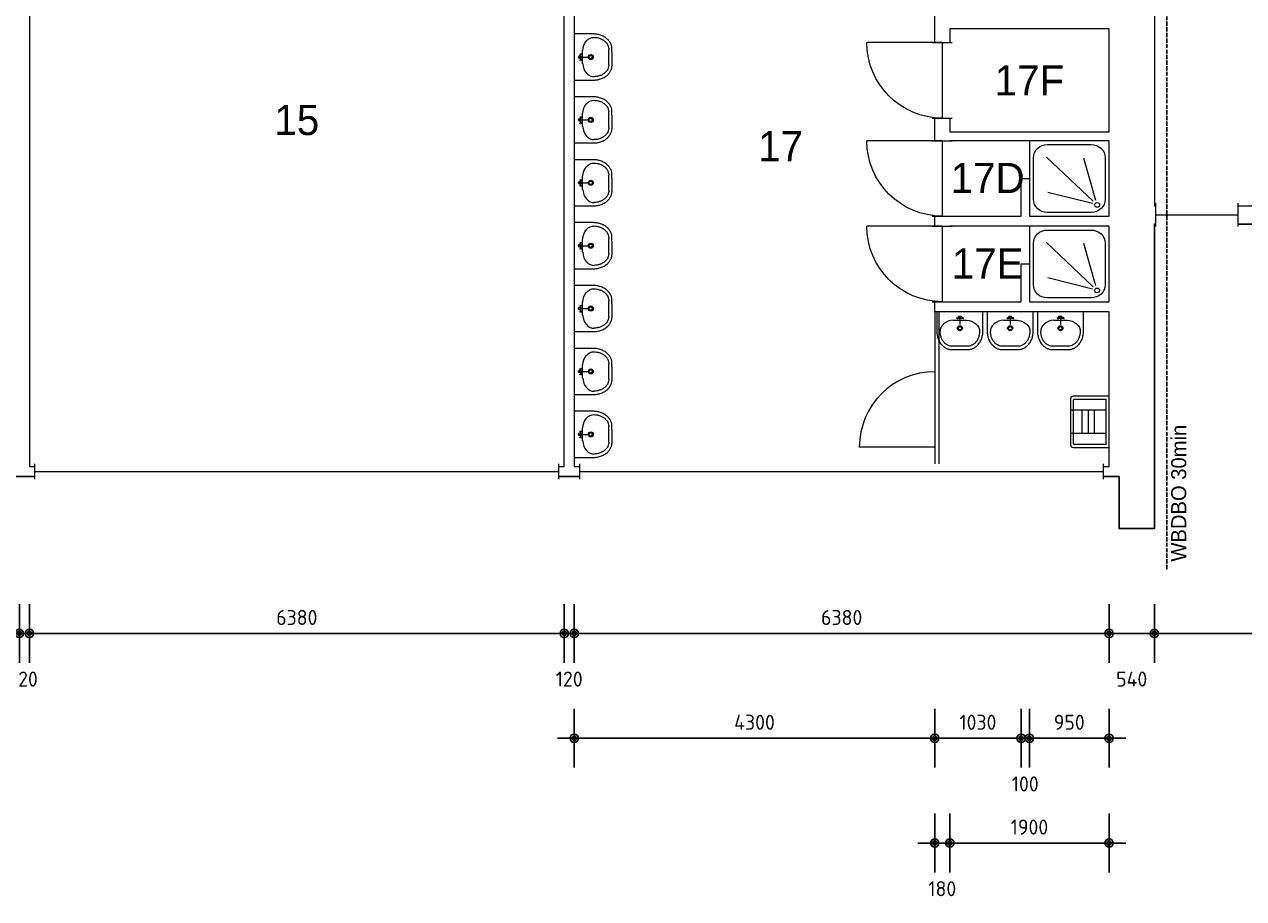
# Model space of a CAD drawing. Extents: x 362177 to 5000048, y 157834 to 733119.
# Tile 66 of 151: x 683788 to 698333, y 286785 to 297212. Entities that reach past the tile are written whole.
import ezdxf
from ezdxf.enums import TextEntityAlignment as Align

# ---------------------------------------------------------------- set-up
doc = ezdxf.new("R2010")
doc.units = 0
doc.set_wipeout_variables(frame=1)
doc.linetypes.add('ACAD_ISO03W100', pattern=[30, 12, -18])
doc.layers.get('DEFPOINTS').update_dxf_attribs({"color": 255})
doc.layers.add('A--M$1A-_F123-', color=1, linetype='Continuous')
doc.layers.add('X-L0_C_WBDBO', color=7, linetype='Continuous')
for name, color, linetype, lineweight in [('X-L21_C_buitenwanden', 7, 'Continuous', 30), ('X-L22_C_binnenwand', 7, 'Continuous', 13), ('X-L31_C_buitenwandopening', 1, 'Continuous', 5), ('X-L32_C_binnenwandopeningen', 3, 'Continuous', 5), ('X-L74_C_sanitair', 5, 'Continuous', 5), ('X-T22_C_ruimtelabel', 7, 'Continuous', 5)]:
    doc.layers.add(name, color=color, linetype=linetype, lineweight=lineweight)
doc.styles.add('ALFA-0_18', font='iso3098.shx', dxfattribs={"height": 180})
doc.dimstyles.new('ALFA-0_18', dxfattribs={"dimscale": 100, "dimtxt": 0.18, "dimasz": 1, "dimexe": 1.25, "dimexo": 0.625, "dimgap": 1, "dimtad": 1, "dimdec": 0, "dimzin": 0, "dimdsep": 46, "dimtxsty": 'ALFA-0_18', "dimblk": 'diminfradot', "dimblk1": 'diminfradot', "dimblk2": 'diminfradot', "dimsah": 1, "dimcen": 2.5, "dimse1": 1, "dimse2": 1, "dimclrd": 141, "dimclrt": 1, "dimadec": 0, "dimazin": 0, "dimtfac": 1, "dimtmove": 2, "dimatfit": 3, "dimldrblk": 'diminfrapyl', "dimfxl": 1, "dimtolj": 1, "dimtzin": 0, "dimarcsym": 0})

# ---------------------------------------------------------------- blocks, each defined once
blk = doc.blocks.new('diminfradot')
at = {"color": 0}
for p, q in [((0, -3.5), (0, 3.5)), ((-2, 0), (2, 0))]:
    blk.add_line(p, q, dxfattribs=at)
for radius in [0.5, 0.25]:
    blk.add_circle((0, 0), radius, dxfattribs=at)
blk = doc.blocks.new('*D817')
at = {"layer": 'A--M$1A-_F123-', "color": 141, "lineweight": -2, "transparency": 16777216}
blk.add_line((677448, 289948), (683628, 289948), dxfattribs=at)
at = {"layer": 'DEFPOINTS', "color": 0, "transparency": 16777216}
for p in [(677348, 291939), (683728, 291939), (683728, 289948)]:
    blk.add_point(p, dxfattribs=at)
at = {"layer": 'A--M$1A-_F123-', "color": 141, "lineweight": -2, "transparency": 16777216, "xscale": 100, "yscale": 100, "zscale": 100, "rotation": 180}
blk.add_blockref('diminfradot', (677348, 289948), dxfattribs=at)
at = {"layer": 'A--M$1A-_F123-', "color": 141, "lineweight": -2, "transparency": 16777216, "xscale": 100, "yscale": 100, "zscale": 100}
blk.add_blockref('diminfradot', (683728, 289948), dxfattribs=at)
at = {"layer": 'A--M$1A-_F123-', "color": 1, "transparency": 16777216, "insert": (680538, 290138), "char_height": 180, "attachment_point": 5, "style": 'ALFA-0_18'}
blk.add_mtext('\\A1;6380', dxfattribs=at)
blk = doc.blocks.new('diminfrapyl')
at = {"color": 0}
blk.add_solid([(0, 0), (-4, 0.7), (-4, -0.7)], dxfattribs=at)
blk = doc.blocks.new('*D818')
at = {"layer": 'A--M$1A-_F123-', "color": 141, "lineweight": -2, "transparency": 16777216}
for p, q in [((683628, 289948), (683528, 289948)), ((683728, 289948), (683848, 289948)), ((683948, 289948), (684048, 289948))]:
    blk.add_line(p, q, dxfattribs=at)
at = {"layer": 'DEFPOINTS', "color": 0, "transparency": 16777216}
for p in [(683728, 291939), (683848, 291939), (683848, 289948)]:
    blk.add_point(p, dxfattribs=at)
at = {"layer": 'A--M$1A-_F123-', "color": 141, "lineweight": -2, "transparency": 16777216, "xscale": 100, "yscale": 100, "zscale": 100}
blk.add_blockref('diminfradot', (683728, 289948), dxfattribs=at)
at = {"layer": 'A--M$1A-_F123-', "color": 141, "lineweight": -2, "transparency": 16777216, "xscale": 100, "yscale": 100, "zscale": 100, "rotation": 180}
blk.add_blockref('diminfradot', (683848, 289948), dxfattribs=at)
at = {"layer": 'A--M$1A-_F123-', "color": 1, "transparency": 16777216, "insert": (683788, 289403), "char_height": 180, "attachment_point": 5, "style": 'ALFA-0_18'}
blk.add_mtext('\\A1;120', dxfattribs=at)
blk = doc.blocks.new('*D819')
at = {"layer": 'A--M$1A-_F123-', "color": 141, "lineweight": -2, "transparency": 16777216}
blk.add_line((683948, 289948), (690128, 289948), dxfattribs=at)
at = {"layer": 'DEFPOINTS', "color": 0, "transparency": 16777216}
for p in [(683848, 291939), (690228, 291939), (690228, 289948)]:
    blk.add_point(p, dxfattribs=at)
at = {"layer": 'A--M$1A-_F123-', "color": 141, "lineweight": -2, "transparency": 16777216, "xscale": 100, "yscale": 100, "zscale": 100, "rotation": 180}
blk.add_blockref('diminfradot', (683848, 289948), dxfattribs=at)
at = {"layer": 'A--M$1A-_F123-', "color": 141, "lineweight": -2, "transparency": 16777216, "xscale": 100, "yscale": 100, "zscale": 100}
blk.add_blockref('diminfradot', (690228, 289948), dxfattribs=at)
at = {"layer": 'A--M$1A-_F123-', "color": 1, "transparency": 16777216, "insert": (687038, 290138), "char_height": 180, "attachment_point": 5, "style": 'ALFA-0_18'}
blk.add_mtext('\\A1;6380', dxfattribs=at)
blk = doc.blocks.new('*D820')
at = {"layer": 'A--M$1A-_F123-', "color": 141, "lineweight": -2, "transparency": 16777216}
for p, q in [((690128, 289948), (690028, 289948)), ((690228, 289948), (690348, 289948)), ((690448, 289948), (690548, 289948))]:
    blk.add_line(p, q, dxfattribs=at)
at = {"layer": 'DEFPOINTS', "color": 0, "transparency": 16777216}
for p in [(690228, 291939), (690348, 291939), (690348, 289948)]:
    blk.add_point(p, dxfattribs=at)
at = {"layer": 'A--M$1A-_F123-', "color": 141, "lineweight": -2, "transparency": 16777216, "xscale": 100, "yscale": 100, "zscale": 100}
blk.add_blockref('diminfradot', (690228, 289948), dxfattribs=at)
at = {"layer": 'A--M$1A-_F123-', "color": 141, "lineweight": -2, "transparency": 16777216, "xscale": 100, "yscale": 100, "zscale": 100, "rotation": 180}
blk.add_blockref('diminfradot', (690348, 289948), dxfattribs=at)
at = {"layer": 'A--M$1A-_F123-', "color": 1, "transparency": 16777216, "insert": (690288, 289403), "char_height": 180, "attachment_point": 5, "style": 'ALFA-0_18'}
blk.add_mtext('\\A1;120', dxfattribs=at)
blk = doc.blocks.new('*D821')
at = {"layer": 'A--M$1A-_F123-', "color": 141, "lineweight": -2, "transparency": 16777216}
blk.add_line((690448, 289948), (696628, 289948), dxfattribs=at)
at = {"layer": 'DEFPOINTS', "color": 0, "transparency": 16777216}
for p in [(690348, 291939), (696728, 291939), (696728, 289948)]:
    blk.add_point(p, dxfattribs=at)
at = {"layer": 'A--M$1A-_F123-', "color": 141, "lineweight": -2, "transparency": 16777216, "xscale": 100, "yscale": 100, "zscale": 100, "rotation": 180}
blk.add_blockref('diminfradot', (690348, 289948), dxfattribs=at)
at = {"layer": 'A--M$1A-_F123-', "color": 141, "lineweight": -2, "transparency": 16777216, "xscale": 100, "yscale": 100, "zscale": 100}
blk.add_blockref('diminfradot', (696728, 289948), dxfattribs=at)
at = {"layer": 'A--M$1A-_F123-', "color": 1, "transparency": 16777216, "insert": (693538, 290138), "char_height": 180, "attachment_point": 5, "style": 'ALFA-0_18'}
blk.add_mtext('\\A1;6380', dxfattribs=at)
blk = doc.blocks.new('*D822')
at = {"layer": 'A--M$1A-_F123-', "color": 141, "lineweight": -2, "transparency": 16777216}
blk.add_line((696828, 289948), (697168, 289948), dxfattribs=at)
at = {"layer": 'DEFPOINTS', "color": 0, "transparency": 16777216}
for p in [(696728, 291939), (697268, 291199), (697268, 289948)]:
    blk.add_point(p, dxfattribs=at)
at = {"layer": 'A--M$1A-_F123-', "color": 141, "lineweight": -2, "transparency": 16777216, "xscale": 100, "yscale": 100, "zscale": 100, "rotation": 180}
blk.add_blockref('diminfradot', (696728, 289948), dxfattribs=at)
at = {"layer": 'A--M$1A-_F123-', "color": 141, "lineweight": -2, "transparency": 16777216, "xscale": 100, "yscale": 100, "zscale": 100}
blk.add_blockref('diminfradot', (697268, 289948), dxfattribs=at)
at = {"layer": 'A--M$1A-_F123-', "color": 1, "transparency": 16777216, "insert": (696998, 289403), "char_height": 180, "attachment_point": 5, "style": 'ALFA-0_18'}
blk.add_mtext('\\A1;540', dxfattribs=at)
blk = doc.blocks.new('*D823')
at = {"layer": 'A--M$1A-_F123-', "color": 141, "lineweight": -2, "transparency": 16777216}
blk.add_line((697368, 289948), (703608, 289948), dxfattribs=at)
at = {"layer": 'DEFPOINTS', "color": 0, "transparency": 16777216}
for p in [(703708, 293328), (697268, 291199), (703708, 289948)]:
    blk.add_point(p, dxfattribs=at)
at = {"layer": 'A--M$1A-_F123-', "color": 141, "lineweight": -2, "transparency": 16777216, "xscale": 100, "yscale": 100, "zscale": 100, "rotation": 180}
blk.add_blockref('diminfradot', (697268, 289948), dxfattribs=at)
at = {"layer": 'A--M$1A-_F123-', "color": 141, "lineweight": -2, "transparency": 16777216, "xscale": 100, "yscale": 100, "zscale": 100}
blk.add_blockref('diminfradot', (703708, 289948), dxfattribs=at)
at = {"layer": 'A--M$1A-_F123-', "color": 1, "transparency": 16777216, "insert": (700488, 290138), "char_height": 180, "attachment_point": 5, "style": 'ALFA-0_18'}
blk.add_mtext('\\A1;6440', dxfattribs=at)
blk = doc.blocks.new('*D801')
at = {"layer": 'A--M$1A-_F123-', "color": 141, "lineweight": -2, "transparency": 16777216}
blk.add_line((695878, 288698), (696628, 288698), dxfattribs=at)
at = {"layer": 'DEFPOINTS', "color": 0, "transparency": 16777216}
for p in [(695778, 293904), (696728, 293784), (696728, 288698)]:
    blk.add_point(p, dxfattribs=at)
at = {"layer": 'A--M$1A-_F123-', "color": 141, "lineweight": -2, "transparency": 16777216, "xscale": 100, "yscale": 100, "zscale": 100, "rotation": 180}
blk.add_blockref('diminfradot', (695778, 288698), dxfattribs=at)
at = {"layer": 'A--M$1A-_F123-', "color": 141, "lineweight": -2, "transparency": 16777216, "xscale": 100, "yscale": 100, "zscale": 100}
blk.add_blockref('diminfradot', (696728, 288698), dxfattribs=at)
at = {"layer": 'A--M$1A-_F123-', "color": 1, "transparency": 16777216, "insert": (696253, 288888), "char_height": 180, "attachment_point": 5, "style": 'ALFA-0_18'}
blk.add_mtext('\\A1;950', dxfattribs=at)
blk = doc.blocks.new('*D802')
at = {"layer": 'A--M$1A-_F123-', "color": 141, "lineweight": -2, "transparency": 16777216}
for p, q in [((694548, 287448), (694448, 287448)), ((694648, 287448), (694828, 287448)), ((694928, 287448), (695028, 287448))]:
    blk.add_line(p, q, dxfattribs=at)
at = {"layer": 'DEFPOINTS', "color": 0, "transparency": 16777216}
for p in [(694828, 295929), (694648, 293784), (694828, 287448)]:
    blk.add_point(p, dxfattribs=at)
at = {"layer": 'A--M$1A-_F123-', "color": 141, "lineweight": -2, "transparency": 16777216, "xscale": 100, "yscale": 100, "zscale": 100}
blk.add_blockref('diminfradot', (694648, 287448), dxfattribs=at)
at = {"layer": 'A--M$1A-_F123-', "color": 141, "lineweight": -2, "transparency": 16777216, "xscale": 100, "yscale": 100, "zscale": 100, "rotation": 180}
blk.add_blockref('diminfradot', (694828, 287448), dxfattribs=at)
at = {"layer": 'A--M$1A-_F123-', "color": 1, "transparency": 16777216, "insert": (694738, 286903), "char_height": 180, "attachment_point": 5, "style": 'ALFA-0_18'}
blk.add_mtext('\\A1;180', dxfattribs=at)
blk = doc.blocks.new('*D803')
at = {"layer": 'A--M$1A-_F123-', "color": 141, "lineweight": -2, "transparency": 16777216}
blk.add_line((694928, 287448), (696628, 287448), dxfattribs=at)
at = {"layer": 'DEFPOINTS', "color": 0, "transparency": 16777216}
for p in [(694828, 295929), (696728, 295929), (696728, 287448)]:
    blk.add_point(p, dxfattribs=at)
at = {"layer": 'A--M$1A-_F123-', "color": 141, "lineweight": -2, "transparency": 16777216, "xscale": 100, "yscale": 100, "zscale": 100, "rotation": 180}
blk.add_blockref('diminfradot', (694828, 287448), dxfattribs=at)
at = {"layer": 'A--M$1A-_F123-', "color": 141, "lineweight": -2, "transparency": 16777216, "xscale": 100, "yscale": 100, "zscale": 100}
blk.add_blockref('diminfradot', (696728, 287448), dxfattribs=at)
at = {"layer": 'A--M$1A-_F123-', "color": 1, "transparency": 16777216, "insert": (695778, 287638), "char_height": 180, "attachment_point": 5, "style": 'ALFA-0_18'}
blk.add_mtext('\\A1;1900', dxfattribs=at)
blk = doc.blocks.new('*D804')
at = {"layer": 'A--M$1A-_F123-', "color": 141, "lineweight": -2, "transparency": 16777216}
for p, q in [((695578, 288698), (695478, 288698)), ((695778, 288698), (695678, 288698)), ((695878, 288698), (695978, 288698))]:
    blk.add_line(p, q, dxfattribs=at)
at = {"layer": 'DEFPOINTS', "color": 0, "transparency": 16777216}
for p in [(695678, 293904), (695778, 293904), (695678, 288698)]:
    blk.add_point(p, dxfattribs=at)
at = {"layer": 'A--M$1A-_F123-', "color": 141, "lineweight": -2, "transparency": 16777216, "xscale": 100, "yscale": 100, "zscale": 100}
blk.add_blockref('diminfradot', (695678, 288698), dxfattribs=at)
at = {"layer": 'A--M$1A-_F123-', "color": 141, "lineweight": -2, "transparency": 16777216, "xscale": 100, "yscale": 100, "zscale": 100, "rotation": 180}
blk.add_blockref('diminfradot', (695778, 288698), dxfattribs=at)
at = {"layer": 'A--M$1A-_F123-', "color": 1, "transparency": 16777216, "insert": (695728, 288153), "char_height": 180, "attachment_point": 5, "style": 'ALFA-0_18'}
blk.add_mtext('\\A1;100', dxfattribs=at)
blk = doc.blocks.new('*D805')
at = {"layer": 'A--M$1A-_F123-', "color": 141, "lineweight": -2, "transparency": 16777216}
blk.add_line((695578, 288698), (694748, 288698), dxfattribs=at)
at = {"layer": 'DEFPOINTS', "color": 0, "transparency": 16777216}
for p in [(695678, 293904), (694648, 293784), (694648, 288698)]:
    blk.add_point(p, dxfattribs=at)
at = {"layer": 'A--M$1A-_F123-', "color": 141, "lineweight": -2, "transparency": 16777216, "xscale": 100, "yscale": 100, "zscale": 100, "rotation": 180}
blk.add_blockref('diminfradot', (694648, 288698), dxfattribs=at)
at = {"layer": 'A--M$1A-_F123-', "color": 141, "lineweight": -2, "transparency": 16777216, "xscale": 100, "yscale": 100, "zscale": 100}
blk.add_blockref('diminfradot', (695678, 288698), dxfattribs=at)
at = {"layer": 'A--M$1A-_F123-', "color": 1, "transparency": 16777216, "insert": (695163, 288888), "char_height": 180, "attachment_point": 5, "style": 'ALFA-0_18'}
blk.add_mtext('\\A1;1030', dxfattribs=at)
blk = doc.blocks.new('*D865')
at = {"layer": 'A--M$1A-_F123-', "color": 141, "lineweight": -2, "transparency": 16777216}
blk.add_line((694548, 288698), (690448, 288698), dxfattribs=at)
at = {"layer": 'DEFPOINTS', "color": 0, "transparency": 16777216}
for p in [(694648, 293784), (690348, 291939), (690348, 288698)]:
    blk.add_point(p, dxfattribs=at)
at = {"layer": 'A--M$1A-_F123-', "color": 141, "lineweight": -2, "transparency": 16777216, "xscale": 100, "yscale": 100, "zscale": 100, "rotation": 180}
blk.add_blockref('diminfradot', (690348, 288698), dxfattribs=at)
at = {"layer": 'A--M$1A-_F123-', "color": 141, "lineweight": -2, "transparency": 16777216, "xscale": 100, "yscale": 100, "zscale": 100}
blk.add_blockref('diminfradot', (694648, 288698), dxfattribs=at)
at = {"layer": 'A--M$1A-_F123-', "color": 1, "transparency": 16777216, "insert": (692498, 288888), "char_height": 180, "attachment_point": 5, "style": 'ALFA-0_18'}
blk.add_mtext('\\A1;4300', dxfattribs=at)
blk = doc.blocks.new('DVDVB_32_-S-_Raam')
at = {"linetype": 'Continuous', "lineweight": 13}
blk.add_wipeout([(0, 0.5), (1, 0.5), (1, -0.5), (0, -0.5)], dxfattribs=at)
at = {"color": 1, "linetype": 'ByBlock', "lineweight": -2}
for p, q in [((0, -0.5), (0, 0.5)), ((1, -0.5), (1, 0.5)), ((0, 0), (1, 0))]:
    blk.add_line(p, q, dxfattribs=at)
blk = doc.blocks.new('DVDVB_32_-S-_Deur')
at = {"linetype": 'Continuous', "lineweight": 13}
blk.add_wipeout([(0, -0.5), (1, -0.5), (1, 0.5), (0, 0.5)], dxfattribs=at)
at = {"color": 0, "linetype": 'ByBlock', "lineweight": -2}
for p, q in [((0, -0.5), (0, 0.5)), ((1, -0.5), (1, 0.5)), ((0, 0), (1, 0))]:
    blk.add_line(p, q, dxfattribs=at)
blk = doc.blocks.new('DVDVB_32_-S-_DraairichtingEnkel')
at = {"color": 0, "linetype": 'ByBlock', "lineweight": -2}
blk.add_line((0, 0), (0, 1), dxfattribs=at)
blk.add_arc((0, 0), 1, 0, 90, dxfattribs=at)
blk = doc.blocks.new('DVDVB_74_-S-_Wasbak')
at = {"color": 0, "linetype": 'ByBlock', "lineweight": -2}
for p, q in [((-79, -100), (79, -100)), ((0, -65), (-45, -82)), ((-37, -64), (-29, -89)), ((0, -65), (0, -153)), ((0, -65), (45, -82)), ((37, -64), (29, -89))]:
    blk.add_line(p, q, dxfattribs=at)
for centre, radius in [((0, -66), 17.5), ((0, -196), 30), ((0, -196), 20)]:
    blk.add_circle(centre, radius, dxfattribs=at)
blk.add_ellipse((-96, -211), major_axis=(136, 40), ratio=0.751905, start_param=1.224555, end_param=2.997882, dxfattribs=at)
at = {"color": 0, "linetype": 'ByBlock', "lineweight": -2, "extrusion": (0, 0, -1)}
blk.add_ellipse((96, -211), major_axis=(-136, 40), ratio=0.751905, start_param=1.224555, end_param=2.997882, dxfattribs=at)
at = {"color": 0, "linetype": 'ByBlock', "lineweight": -2}
for points in [[(-275, 0), (-275, -118), (-275, -235)], [(275, 0), (0, 0), (-275, 0)], [(275, -236), (275, -118), (275, 0)], [(-92, -451), (0, -450), (91, -450)]]:
    blk.add_open_spline(points, degree=2, dxfattribs=at)
for points in [[(-275, -235), (-270, -456), (-92, -451)], [(91, -450), (270, -456), (275, -236)]]:
    blk.add_rational_spline(points, [1, 0.707108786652, 1], degree=2, dxfattribs=at)
blk.add_rational_spline([(235, -235), (231, -415), (92, -411), (92, -410), (91, -410), (0, -410), (-91, -410), (-92, -410), (-93, -411), (-231, -415), (-235, -235)], [1, 0.707108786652, 1, 1, 1, 1, 1, 1, 1, 0.707108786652, 1], degree=2, knots=[0, 0, 0, 0.2, 0.2, 0.4, 0.4, 0.6, 0.6, 0.8, 0.8, 1, 1, 1], dxfattribs=at)
blk = doc.blocks.new('DVDVB_74_-S-_Douchebak')
at = {"color": 0, "linetype": 'ByBlock', "lineweight": -2}
for p, q in [((0.225, 0.95), (0.775, 0.95)), ((0.05, 0.225), (0.05, 0.775)), ((0.166, 0.209), (0.316, 0.77)), ((0.784, 0.784), (0.199, 0.199)), ((0.95, 0.775), (0.95, 0.225)), ((0.209, 0.166), (0.77, 0.316)), ((0.775, 0.05), (0.225, 0.05))]:
    blk.add_line(p, q, dxfattribs=at)
at = {"color": 0, "linetype": 'ByBlock', "lineweight": -2, "flags": 128}
blk.add_lwpolyline([(0, 1), (0, 0), (1, 0), (1, 1)], close=True, dxfattribs=at)
at = {"color": 0, "linetype": 'ByBlock', "lineweight": -2}
blk.add_circle((0.15, 0.15), 0.0315, dxfattribs=at)
at = {"color": 0, "linetype": 'ByBlock', "lineweight": -2, "extrusion": (0, 0, -1)}
for centre, start, end in [((-0.225, 0.775), 0, 90), ((-0.775, 0.775), 90, 180), ((-0.225, 0.225), 270, 0), ((-0.775, 0.225), 180, 270)]:
    blk.add_arc(centre, 0.175, start, end, dxfattribs=at)
blk = doc.blocks.new('DVDVB_74_-S-_Uitstortgootsteen')
at = {"color": 0, "linetype": 'ByBlock', "lineweight": -2}
for p, q in [((305, 0), (-305, 0)), ((-305, 0), (-305, -430)), ((305, -430), (305, 0)), ((270, -35), (-270, -35)), ((-270, -415), (-270, -35)), ((-140, -35), (-140, -460)), ((140, -35), (140, -460)), ((270, -35), (270, -415)), ((140, -172), (-140, -172)), ((140, -247), (-140, -247)), ((260, -425), (-260, -425)), ((140, -322), (-140, -322)), ((-275, -460), (275, -460))]:
    blk.add_line(p, q, dxfattribs=at)
for centre, radius, start, end in [((-275, -430), 30, 180, 270), ((-260, -415), 10, 180, 270), ((260, -415), 10, 270, 0), ((275, -430), 30, 270, 0)]:
    blk.add_arc(centre, radius, start, end, dxfattribs=at)

msp = doc.modelspace()

# ---------------------------------------------------------------- linework, layer by layer
at = {"layer": 'X-L21_C_buitenwanden'}
msp.add_lwpolyline([(644728, 291819), (696848, 291819), (696848, 291199), (697268, 291199), (697268, 294829), (703708, 294829), (703708, 293328), (704128, 293328), (704128, 294144), (720088, 294144), (720088, 293328), (720508, 293328), (720508, 310399), (720088, 310399), (720088, 309584), (704130, 309584), (704130, 310400), (703708, 310400), (703708, 308900), (697268, 308899), (697268, 312529), (696848, 312529), (696848, 311909), (644728, 311909)], dxfattribs=at)
at = {"layer": 'X-L22_C_binnenwand'}
for points in [[(695628, 300864), (695628, 300324), (697268, 300324), (697268, 295049), (703708, 295049), (703708, 298044)], [(694648, 293784), (694648, 291969)], [(694698, 293784), (694698, 291969)], [(694648, 292169), (693748, 292169)]]:
    msp.add_lwpolyline(points, dxfattribs=at)
for points in [[(683848, 300204), (683848, 291939), (690228, 291939), (690228, 300204)], [(690348, 300204), (690348, 291939), (696728, 291939), (696728, 293784), (694648, 293784), (694648, 300204)], [(694828, 297159), (694828, 295929), (696728, 295929), (696728, 297159)], [(694828, 295824), (694828, 294924), (695678, 294924), (695678, 295374), (695778, 295374), (695778, 294924), (696728, 294924), (696728, 295824)], [(694828, 294804), (694828, 293904), (695678, 293904), (695678, 294354), (695778, 294354), (695778, 293904), (696728, 293904), (696728, 294804)]]:
    msp.add_lwpolyline(points, close=True, dxfattribs=at)
msp.add_arc((694648, 292169), 900, 90, 180, dxfattribs=at)

# ---------------------------------------------------------------- block references
at = {"layer": 'X-L74_C_sanitair', "rotation": 90}
for name, p, xscale, yscale in [('DVDVB_74_-S-_Wasbak', (690348, 296822), 0.9999983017, 0.9999983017), ('DVDVB_74_-S-_Wasbak', (690348, 296072), 0.9999983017, 0.9999983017), ('DVDVB_74_-S-_Douchebak', (696728, 294924), 899.9975402, 950.0002493), ('DVDVB_74_-S-_Wasbak', (690348, 295322), 0.9999983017, 0.9999983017), ('DVDVB_74_-S-_Wasbak', (690348, 294572), 0.9999983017, 0.9999983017), ('DVDVB_74_-S-_Douchebak', (696728, 293904), 899.9975402, 950.0002493), ('DVDVB_74_-S-_Wasbak', (690348, 293822), 0.9999983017, 0.9999983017), ('DVDVB_74_-S-_Wasbak', (690348, 293072), 0.9999983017, 0.9999983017), ('DVDVB_74_-S-_Wasbak', (690348, 292322), 0.9999983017, 0.9999983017)]:
    msp.add_blockref(name, p, dxfattribs=dict(at, xscale=xscale, yscale=yscale))
at = {"layer": 'X-L74_C_sanitair', "xscale": 0.9999983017, "yscale": 0.9999983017}
for p in [(694948, 293784), (695548, 293784), (696148, 293784)]:
    msp.add_blockref('DVDVB_74_-S-_Wasbak', p, dxfattribs=at)
at = {"layer": 'X-L74_C_sanitair', "rotation": 270}
msp.add_blockref('DVDVB_74_-S-_Uitstortgootsteen', (696728, 292472), dxfattribs=at)

# ---------------------------------------------------------------- texts
at = {"layer": 'X-T22_C_ruimtelabel'}
for s, p in [('17F', (695778, 296544)), ('15', (687038, 296071.5)), ('17', (692808.9, 295758.7))]:
    msp.add_text(s, height=360, dxfattribs=at).set_placement(p, align=Align.MIDDLE_CENTER)
msp.add_text('WBDBO 30min', height=180, rotation=90, dxfattribs=at).set_placement((697558.6, 291620.2), align=Align.MIDDLE_CENTER)

# ---------------------------------------------------------------- dimensions: what is measured, and where the dimension line sits
at = {"layer": 'A--M$1A-_F123-'}
for base, p1, p2, picture, middle in [((694828, 287448), (694648, 293784), (694828, 295929), '*D802', (694738, 286903)), ((696728, 287448), (694828, 295929), (696728, 295929), '*D803', (695778, 287638)), ((694648, 288698), (695678, 293904), (694648, 293784), '*D805', (695163, 288888)), ((695678, 288698), (695778, 293904), (695678, 293904), '*D804', (695728, 288153)), ((696728, 288698), (695778, 293904), (696728, 293784), '*D801', (696253, 288888)), ((690348, 288698), (694648, 293784), (690348, 291939), '*D865', (692498, 288888)), ((703708, 289948), (697268, 291199), (703708, 293328), '*D823', (700488, 290138)), ((683728, 289948), (677348, 291939), (683728, 291939), '*D817', (680538, 290138)), ((683848, 289948), (683728, 291939), (683848, 291939), '*D818', (683788, 289403)), ((690228, 289948), (683848, 291939), (690228, 291939), '*D819', (687038, 290138)), ((690348, 289948), (690228, 291939), (690348, 291939), '*D820', (690288, 289403)), ((696728, 289948), (690348, 291939), (696728, 291939), '*D821', (693538, 290138)), ((697268, 289948), (696728, 291939), (697268, 291199), '*D822', (696998, 289403))]:
    dim = msp.add_linear_dim(base=base, p1=p1, p2=p2, dimstyle='ALFA-0_18', override={"dimclrd": 141}, dxfattribs=at)
    dim.commit()
    dim.dimension.update_dxf_attribs({"geometry": picture, "text_midpoint": middle})

# ---------------------------------------------------------------- next in the draw order: block references
at = {"layer": 'X-L31_C_buitenwandopening'}
for p, xscale, yscale in [((697283.9, 294939), 984.12, 280), ((683913, 291879), 6249.99, 180), ((690413, 291879), 6249.99, 180)]:
    msp.add_blockref('DVDVB_32_-S-_Raam', p, dxfattribs=dict(at, xscale=xscale, yscale=yscale))
at = {"layer": 'X-L32_C_binnenwandopeningen', "xscale": 900, "yscale": 240, "rotation": 270}
for p in [(694738, 296994), (694738, 295824), (694738, 294804)]:
    msp.add_blockref('DVDVB_32_-S-_Deur', p, dxfattribs=at)

# ---------------------------------------------------------------- next in the draw order: linework, layer by layer
at = {"layer": 'X-L0_C_WBDBO', "color": 160, "linetype": 'ACAD_ISO03W100', "ltscale": 0.25, "flags": 128}
msp.add_lwpolyline([(697418, 313029), (697418, 303254), (695778, 303254), (695778, 300474), (697418, 300474), (697418, 290699)], dxfattribs=at)

# ---------------------------------------------------------------- next in the draw order: block references
at = {"layer": 'X-L32_C_binnenwandopeningen', "xscale": 900, "yscale": -900, "rotation": 270}
for p in [(694738, 296994), (694738, 295824), (694738, 294804)]:
    msp.add_blockref('DVDVB_32_-S-_DraairichtingEnkel', p, dxfattribs=at)

# ---------------------------------------------------------------- next in the draw order: texts
at = {"layer": 'X-T22_C_ruimtelabel'}
for s, p in [('17D', (695279.4, 295380.1)), ('17E', (695279.4, 294360.1))]:
    msp.add_text(s, height=360, dxfattribs=at).set_placement(p, align=Align.MIDDLE_CENTER)

doc.saveas('drawing.dxf')
